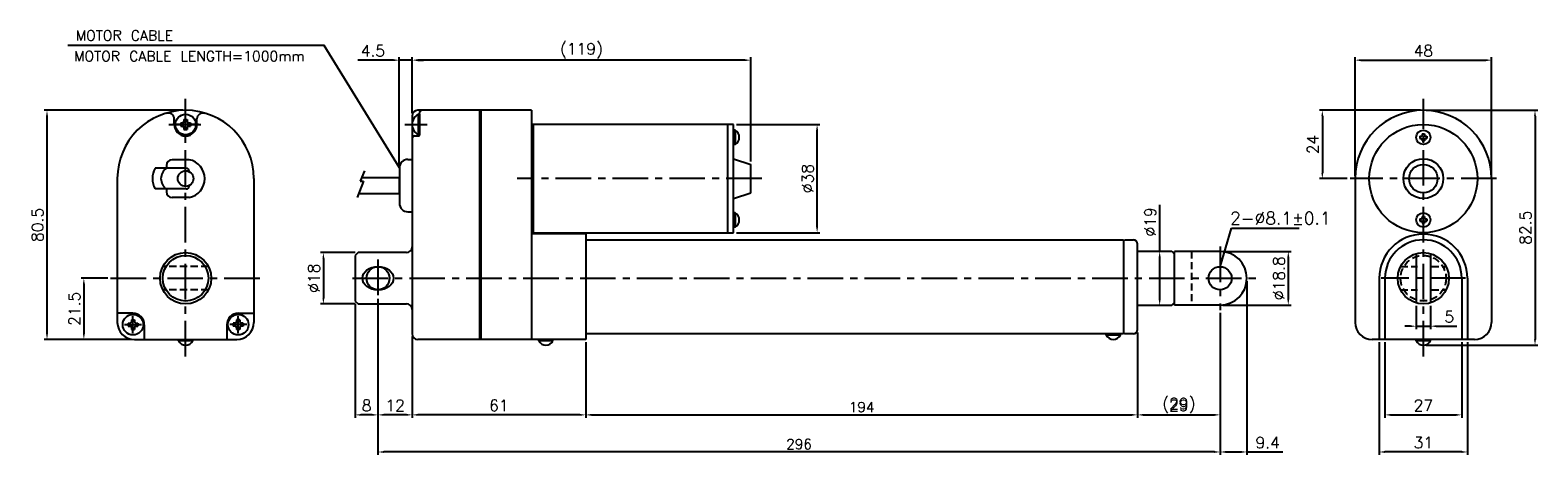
# Model space of a CAD drawing. Extents: x -238 to 292, y 42 to 191.
import ezdxf

# ---------------------------------------------------------------- set-up
doc = ezdxf.new("R2010")
doc.units = 0
doc.header["$LTSCALE"] = 10
doc.header["$MEASUREMENT"] = 0
doc.header["$PDMODE"] = 3
doc.linetypes.add('CENTER', pattern=[2, 1.25, -0.25, 0.25, -0.25])
doc.linetypes.add('VERDECKTX2', pattern=[0.75, 0.5, -0.25])
doc.layers.get('0').update_dxf_attribs({"linetype": 'CONTINUOUS'})
doc.layers.get('DEFPOINTS').update_dxf_attribs({"linetype": 'CONTINUOUS'})
for name, color, linetype in [('CE', 2, 'CENTER'), ('CE0', 2, 'CENTER'), ('DIM', 4, 'CONTINUOUS'), ('HAT0', 7, 'CONTINUOUS'), ('L1', 1, 'CONTINUOUS')]:
    doc.layers.add(name, color=color, linetype=linetype)
doc.styles.get("Standard").update_dxf_attribs({"font": 'txt.shx'})
doc.dimstyles.get("Standard").update_dxf_attribs({"dimtxt": 3, "dimasz": 2, "dimexe": 1, "dimexo": 1, "dimgap": 0.8, "dimtad": 1, "dimtxsty": 'STANDARD', "dimblk1": 'CLOSED', "dimblk2": 'CLOSED', "dimsah": 1, "dimcen": 1, "dimclrd": 256, "dimclre": 256, "dimclrt": 256, "dimazin": 3, "dimtp": 0.3, "dimtfac": 0.8, "dimtmove": 0, "dimatfit": 3, "dimtolj": 1})
doc.dimstyles.new('STANDARD$0', dxfattribs={"dimtxt": 3, "dimasz": 2, "dimexe": 1, "dimexo": 1, "dimgap": 0.8, "dimtad": 1, "dimtxsty": 'STANDARD', "dimblk1": 'CLOSED', "dimblk2": 'CLOSED', "dimsah": 1, "dimcen": 1, "dimclrd": 256, "dimclre": 256, "dimclrt": 256, "dimazin": 3, "dimtp": 0.3, "dimtfac": 0.8, "dimtmove": 0, "dimatfit": 3, "dimtolj": 1})

# ---------------------------------------------------------------- blocks, each defined once
blk = doc.blocks.new('*D1')
at = {"layer": 'DEFPOINTS', "color": 0}
for p in [(180.01, 92.53), (151.01, 85.69), (180.01, 55.7)]:
    blk.add_point(p, dxfattribs=at)
at = {"layer": 'DIM'}
for p, q in [((180.01, 91.53), (180.01, 54.7)), ((151.01, 84.69), (151.01, 54.7)), ((153.01, 55.7), (178.01, 55.7))]:
    blk.add_line(p, q, dxfattribs=at)
for points in [[(153.01, 56.03), (153.01, 55.37), (151.01, 55.7)], [(178.01, 56.03), (178.01, 55.37), (180.01, 55.7)]]:
    blk.add_solid(points, dxfattribs=at)
at = {"layer": 'DIM', "insert": (165.51, 59), "char_height": 4, "attachment_point": 5}
blk.add_mtext('\\A1;(29)', dxfattribs=at)
blk = doc.blocks.new('*D2')
at = {"layer": 'DEFPOINTS', "color": 0}
for p in [(275.45, 180.31), (227.45, 138.69), (275.45, 138.69)]:
    blk.add_point(p, dxfattribs=at)
at = {"layer": 'DIM'}
for p, q in [((227.45, 139.69), (227.45, 181.31)), ((229.45, 180.31), (273.45, 180.31)), ((275.45, 139.69), (275.45, 181.31))]:
    blk.add_line(p, q, dxfattribs=at)
for points in [[(229.45, 180.64), (229.45, 179.97), (227.45, 180.31)], [(273.45, 180.64), (273.45, 179.97), (275.45, 180.31)]]:
    blk.add_solid(points, dxfattribs=at)
at = {"layer": 'DIM', "insert": (251.45, 183.61), "char_height": 4, "attachment_point": 5}
blk.add_mtext('\\A1;48', dxfattribs=at)
blk = doc.blocks.new('*D3')
at = {"layer": 'DEFPOINTS', "color": 0}
for p in [(251.45, 162.69), (215.95, 138.69), (225.72, 138.69)]:
    blk.add_point(p, dxfattribs=at)
at = {"layer": 'DIM'}
for p, q in [((250.45, 162.69), (214.95, 162.69)), ((215.95, 160.69), (215.95, 140.69)), ((224.72, 138.69), (214.95, 138.69))]:
    blk.add_line(p, q, dxfattribs=at)
for points in [[(215.61, 160.69), (216.28, 160.69), (215.95, 162.69)], [(215.61, 140.69), (216.28, 140.69), (215.95, 138.69)]]:
    blk.add_solid(points, dxfattribs=at)
at = {"layer": 'DIM', "insert": (212.65, 150.69), "char_height": 4, "attachment_point": 5, "rotation": 90}
blk.add_mtext('\\A1;24', dxfattribs=at)
blk = doc.blocks.new('*D4')
at = {"layer": 'DEFPOINTS', "color": 0}
for p in [(251.45, 162.69), (251.45, 80.19), (290.7, 80.19)]:
    blk.add_point(p, dxfattribs=at)
at = {"layer": 'DIM'}
for p, q in [((252.45, 162.69), (291.7, 162.69)), ((290.7, 160.69), (290.7, 82.19)), ((252.45, 80.19), (291.7, 80.19))]:
    blk.add_line(p, q, dxfattribs=at)
for points in [[(290.36, 160.69), (291.03, 160.69), (290.7, 162.69)], [(290.36, 82.19), (291.03, 82.19), (290.7, 80.19)]]:
    blk.add_solid(points, dxfattribs=at)
at = {"layer": 'DIM', "insert": (287.4, 121.44), "char_height": 4, "attachment_point": 5, "rotation": 90}
blk.add_mtext('\\A1;82.5', dxfattribs=at)
blk = doc.blocks.new('*D5')
at = {"layer": 'DEFPOINTS', "color": 0}
for p in [(248.95, 95.05), (253.95, 95.05), (253.95, 86.85)]:
    blk.add_point(p, dxfattribs=at)
at = {"layer": 'DIM'}
for p, q in [((248.95, 94.05), (248.95, 85.85)), ((253.95, 94.05), (253.95, 85.85)), ((246.95, 86.85), (244.95, 86.85)), ((248.95, 86.85), (253.95, 86.85)), ((255.95, 86.85), (263.22, 86.85))]:
    blk.add_line(p, q, dxfattribs=at)
for points in [[(246.95, 87.18), (246.95, 86.52), (248.95, 86.85)], [(255.95, 87.18), (255.95, 86.52), (253.95, 86.85)]]:
    blk.add_solid(points, dxfattribs=at)
at = {"layer": 'DIM', "insert": (260.58, 90.15), "char_height": 4, "attachment_point": 5}
blk.add_mtext('\\A1;5', dxfattribs=at)
blk = doc.blocks.new('*D6')
at = {"layer": 'DEFPOINTS', "color": 0}
for p in [(237.95, 82.19), (264.95, 82.19), (264.95, 55.7)]:
    blk.add_point(p, dxfattribs=at)
at = {"layer": 'DIM'}
for p, q in [((237.95, 81.19), (237.95, 54.7)), ((264.95, 81.19), (264.95, 54.7)), ((239.95, 55.7), (262.95, 55.7))]:
    blk.add_line(p, q, dxfattribs=at)
for points in [[(239.95, 56.03), (239.95, 55.37), (237.95, 55.7)], [(262.95, 56.03), (262.95, 55.37), (264.95, 55.7)]]:
    blk.add_solid(points, dxfattribs=at)
at = {"layer": 'DIM', "insert": (251.45, 59), "char_height": 4, "attachment_point": 5}
blk.add_mtext('\\A1;27', dxfattribs=at)
blk = doc.blocks.new('*D7')
at = {"layer": 'DEFPOINTS', "color": 0}
for p in [(235.95, 82.19), (266.95, 82.19), (235.95, 42.66)]:
    blk.add_point(p, dxfattribs=at)
at = {"layer": 'DIM'}
for p, q in [((235.95, 81.19), (235.95, 41.66)), ((266.95, 81.19), (266.95, 41.66)), ((264.95, 42.66), (237.95, 42.66))]:
    blk.add_line(p, q, dxfattribs=at)
for points in [[(237.95, 43), (237.95, 42.33), (235.95, 42.66)], [(264.95, 43), (264.95, 42.33), (266.95, 42.66)]]:
    blk.add_solid(points, dxfattribs=at)
at = {"layer": 'DIM', "insert": (251.45, 45.96), "char_height": 4, "attachment_point": 5}
blk.add_mtext('\\A1;31', dxfattribs=at)
blk = doc.blocks.new('*D8')
at = {"layer": 'DEFPOINTS', "color": 0}
for p in [(151.01, 113.19), (151.01, 94.19), (158.77, 94.19)]:
    blk.add_point(p, dxfattribs=at)
at = {"layer": 'DIM'}
for p, q in [((158.77, 113.19), (158.77, 129.46)), ((152.01, 113.19), (159.77, 113.19)), ((158.77, 96.19), (158.77, 111.19)), ((152.01, 94.19), (159.77, 94.19))]:
    blk.add_line(p, q, dxfattribs=at)
for points in [[(158.44, 111.19), (159.1, 111.19), (158.77, 113.19)], [(158.44, 96.19), (159.1, 96.19), (158.77, 94.19)]]:
    blk.add_solid(points, dxfattribs=at)
at = {"layer": 'DIM', "insert": (155.47, 123.49), "char_height": 4, "attachment_point": 5, "rotation": 90}
blk.add_mtext('\\A1;%%c19', dxfattribs=at)
blk = doc.blocks.new('*D9')
at = {"layer": 'DEFPOINTS', "color": 0}
for p in [(180.01, 113.09), (180.01, 94.29), (203.98, 94.29)]:
    blk.add_point(p, dxfattribs=at)
at = {"layer": 'DIM'}
for p, q in [((181.01, 113.09), (204.98, 113.09)), ((203.98, 111.09), (203.98, 96.29)), ((181.01, 94.29), (204.98, 94.29))]:
    blk.add_line(p, q, dxfattribs=at)
for points in [[(203.64, 111.09), (204.31, 111.09), (203.98, 113.09)], [(203.64, 96.29), (204.31, 96.29), (203.98, 94.29)]]:
    blk.add_solid(points, dxfattribs=at)
at = {"layer": 'DIM', "insert": (200.68, 103.69), "char_height": 4, "attachment_point": 5, "rotation": 90}
blk.add_mtext('\\A1;%%c18.8', dxfattribs=at)
blk = doc.blocks.new('*D10')
at = {"layer": 'DEFPOINTS', "color": 0}
for p in [(180.01, 92.53), (151.01, 84.69), (180.01, 55.7)]:
    blk.add_point(p, dxfattribs=at)
at = {"layer": 'DIM'}
for p, q in [((180.01, 91.53), (180.01, 54.7)), ((151.01, 83.69), (151.01, 54.7)), ((153.01, 55.7), (178.01, 55.7))]:
    blk.add_line(p, q, dxfattribs=at)
for points in [[(153.01, 56.03), (153.01, 55.37), (151.01, 55.7)], [(178.01, 56.03), (178.01, 55.37), (180.01, 55.7)]]:
    blk.add_solid(points, dxfattribs=at)
at = {"layer": 'DIM', "insert": (165.51, 59), "char_height": 4, "attachment_point": 5}
blk.add_mtext('\\A1;29', dxfattribs=at)
blk = doc.blocks.new('*D11')
at = {"layer": 'DEFPOINTS', "color": 0}
for p in [(-103.99, 84.19), (-42.99, 82.19), (-103.99, 55.7)]:
    blk.add_point(p, dxfattribs=at)
at = {"layer": 'DIM'}
for p, q in [((-103.99, 83.19), (-103.99, 54.7)), ((-42.99, 81.19), (-42.99, 54.7)), ((-44.99, 55.7), (-101.99, 55.7))]:
    blk.add_line(p, q, dxfattribs=at)
for points in [[(-101.99, 56.03), (-101.99, 55.37), (-103.99, 55.7)], [(-44.99, 56.03), (-44.99, 55.37), (-42.99, 55.7)]]:
    blk.add_solid(points, dxfattribs=at)
at = {"layer": 'DIM', "insert": (-73.49, 59), "char_height": 4, "attachment_point": 5}
blk.add_mtext('\\A1;61', dxfattribs=at)
blk = doc.blocks.new('*D12')
at = {"layer": 'DEFPOINTS', "color": 0}
for p in [(-115.99, 97.49), (-103.99, 84.19), (-115.99, 55.7)]:
    blk.add_point(p, dxfattribs=at)
at = {"layer": 'DIM'}
for p, q in [((-115.99, 96.49), (-115.99, 54.7)), ((-103.99, 83.19), (-103.99, 54.7)), ((-105.99, 55.7), (-113.99, 55.7))]:
    blk.add_line(p, q, dxfattribs=at)
for points in [[(-113.99, 56.03), (-113.99, 55.37), (-115.99, 55.7)], [(-105.99, 56.03), (-105.99, 55.37), (-103.99, 55.7)]]:
    blk.add_solid(points, dxfattribs=at)
at = {"layer": 'DIM', "insert": (-109.99, 59), "char_height": 4, "attachment_point": 5}
blk.add_mtext('\\A1;12', dxfattribs=at)
blk = doc.blocks.new('*D13')
at = {"layer": 'DEFPOINTS', "color": 0}
for p in [(-123.99, 95.69), (-115.99, 97.49), (-123.99, 55.7)]:
    blk.add_point(p, dxfattribs=at)
at = {"layer": 'DIM'}
for p, q in [((-115.99, 96.49), (-115.99, 54.7)), ((-123.99, 94.69), (-123.99, 54.7)), ((-117.99, 55.7), (-121.99, 55.7))]:
    blk.add_line(p, q, dxfattribs=at)
for points in [[(-121.99, 56.03), (-121.99, 55.37), (-123.99, 55.7)], [(-117.99, 56.03), (-117.99, 55.37), (-115.99, 55.7)]]:
    blk.add_solid(points, dxfattribs=at)
at = {"layer": 'DIM', "insert": (-119.99, 59), "char_height": 4, "attachment_point": 5}
blk.add_mtext('\\A1;8', dxfattribs=at)
blk = doc.blocks.new('*D14')
at = {"layer": 'DEFPOINTS', "color": 0}
for p in [(189.41, 103.69), (180.01, 92.53), (189.41, 42.66)]:
    blk.add_point(p, dxfattribs=at)
at = {"layer": 'DIM'}
for p, q in [((189.41, 102.69), (189.41, 41.66)), ((180.01, 91.53), (180.01, 41.66)), ((182.01, 42.66), (187.41, 42.66)), ((189.41, 42.66), (202.01, 42.66))]:
    blk.add_line(p, q, dxfattribs=at)
for points in [[(182.01, 43), (182.01, 42.33), (180.01, 42.66)], [(187.41, 43), (187.41, 42.33), (189.41, 42.66)]]:
    blk.add_solid(points, dxfattribs=at)
at = {"layer": 'DIM', "insert": (196.71, 45.96), "char_height": 4, "attachment_point": 5}
blk.add_mtext('\\A1;9.4', dxfattribs=at)
blk = doc.blocks.new('*D15')
at = {"layer": 'DEFPOINTS', "color": 0}
for p in [(9.01, 157.69), (38.36, 157.69), (9.01, 119.69)]:
    blk.add_point(p, dxfattribs=at)
at = {"layer": 'DIM'}
for p, q in [((10.01, 157.69), (39.36, 157.69)), ((38.36, 121.69), (38.36, 155.69)), ((10.01, 119.69), (39.36, 119.69))]:
    blk.add_line(p, q, dxfattribs=at)
for points in [[(38.02, 155.69), (38.69, 155.69), (38.36, 157.69)], [(38.02, 121.69), (38.69, 121.69), (38.36, 119.69)]]:
    blk.add_solid(points, dxfattribs=at)
at = {"layer": 'DIM', "insert": (35.06, 138.69), "char_height": 4, "attachment_point": 5, "rotation": 90}
blk.add_mtext('\\A1;%%c38', dxfattribs=at)
blk = doc.blocks.new('*D16')
at = {"layer": 'DEFPOINTS', "color": 0}
for p in [(-103.99, 180.31), (-103.99, 160.69), (15.01, 143.69)]:
    blk.add_point(p, dxfattribs=at)
at = {"layer": 'DIM'}
for p, q in [((-103.99, 161.69), (-103.99, 181.31)), ((13.01, 180.31), (-101.99, 180.31)), ((15.01, 144.69), (15.01, 181.31))]:
    blk.add_line(p, q, dxfattribs=at)
for points in [[(-101.99, 180.64), (-101.99, 179.97), (-103.99, 180.31)], [(13.01, 180.64), (13.01, 179.97), (15.01, 180.31)]]:
    blk.add_solid(points, dxfattribs=at)
at = {"layer": 'DIM', "insert": (-44.49, 183.61), "char_height": 4, "attachment_point": 5}
blk.add_mtext('\\A1;(119)', dxfattribs=at)
blk = doc.blocks.new('*D17')
at = {"layer": 'DEFPOINTS', "color": 0}
for p in [(-108.49, 180.31), (-103.99, 161.69), (-108.49, 142.44)]:
    blk.add_point(p, dxfattribs=at)
at = {"layer": 'DIM'}
for p, q in [((-110.49, 180.31), (-123.09, 180.31)), ((-108.49, 143.44), (-108.49, 181.31)), ((-103.99, 180.31), (-108.49, 180.31)), ((-103.99, 162.69), (-103.99, 181.31)), ((-101.99, 180.31), (-99.99, 180.31))]:
    blk.add_line(p, q, dxfattribs=at)
for points in [[(-110.49, 180.64), (-110.49, 179.97), (-108.49, 180.31)], [(-101.99, 180.64), (-101.99, 179.97), (-103.99, 180.31)]]:
    blk.add_solid(points, dxfattribs=at)
at = {"layer": 'DIM', "insert": (-117.79, 183.61), "char_height": 4, "attachment_point": 5}
blk.add_mtext('\\A1;4.5', dxfattribs=at)
blk = doc.blocks.new('*D18')
at = {"layer": 'DEFPOINTS', "color": 0}
for p in [(-122.99, 112.69), (-135.19, 94.69), (-122.99, 94.69)]:
    blk.add_point(p, dxfattribs=at)
at = {"layer": 'DIM'}
for p, q in [((-123.99, 112.69), (-136.19, 112.69)), ((-135.19, 110.69), (-135.19, 96.69)), ((-123.99, 94.69), (-136.19, 94.69))]:
    blk.add_line(p, q, dxfattribs=at)
for points in [[(-135.52, 110.69), (-134.85, 110.69), (-135.19, 112.69)], [(-135.52, 96.69), (-134.85, 96.69), (-135.19, 94.69)]]:
    blk.add_solid(points, dxfattribs=at)
at = {"layer": 'DIM', "insert": (-138.49, 103.69), "char_height": 4, "attachment_point": 5, "rotation": 90}
blk.add_mtext('\\A1;%%c18', dxfattribs=at)
blk = doc.blocks.new('*D19')
at = {"layer": 'DEFPOINTS', "color": 0}
for p in [(-210.01, 103.69), (-219.38, 82.19), (-201.61, 82.19)]:
    blk.add_point(p, dxfattribs=at)
at = {"layer": 'DIM'}
for p, q in [((-211.01, 103.69), (-220.38, 103.69)), ((-219.38, 101.69), (-219.38, 84.19)), ((-202.61, 82.19), (-220.38, 82.19))]:
    blk.add_line(p, q, dxfattribs=at)
for points in [[(-219.71, 101.69), (-219.05, 101.69), (-219.38, 103.69)], [(-219.71, 84.19), (-219.05, 84.19), (-219.38, 82.19)]]:
    blk.add_solid(points, dxfattribs=at)
at = {"layer": 'DIM', "insert": (-222.68, 92.94), "char_height": 4, "attachment_point": 5, "rotation": 90}
blk.add_mtext('\\A1;21.5', dxfattribs=at)
blk = doc.blocks.new('*D20')
at = {"layer": 'DEFPOINTS', "color": 0}
for p in [(-232.33, 162.69), (-183.61, 162.69), (-201.61, 82.19)]:
    blk.add_point(p, dxfattribs=at)
at = {"layer": 'DIM'}
for p, q in [((-184.61, 162.69), (-233.33, 162.69)), ((-232.33, 84.19), (-232.33, 160.69)), ((-202.61, 82.19), (-233.33, 82.19))]:
    blk.add_line(p, q, dxfattribs=at)
for points in [[(-232.66, 160.69), (-232, 160.69), (-232.33, 162.69)], [(-232.66, 84.19), (-232, 84.19), (-232.33, 82.19)]]:
    blk.add_solid(points, dxfattribs=at)
at = {"layer": 'DIM', "insert": (-235.63, 122.44), "char_height": 4, "attachment_point": 5, "rotation": 90}
blk.add_mtext('\\A1;80.5', dxfattribs=at)
blk = doc.blocks.new('*D21')
at = {"layer": 'DEFPOINTS', "color": 0}
for p in [(-115.99, 97.49), (180.01, 92.53), (-115.99, 42.66)]:
    blk.add_point(p, dxfattribs=at)
at = {"layer": 'DIM'}
for p, q in [((-115.99, 96.49), (-115.99, 41.66)), ((180.01, 91.53), (180.01, 41.66)), ((178.01, 42.66), (-113.99, 42.66))]:
    blk.add_line(p, q, dxfattribs=at)
for points in [[(-113.99, 43), (-113.99, 42.33), (-115.99, 42.66)], [(178.01, 43), (178.01, 42.33), (180.01, 42.66)]]:
    blk.add_solid(points, dxfattribs=at)
at = {"layer": 'DIM', "insert": (32.01, 45.41), "char_height": 3.5, "attachment_point": 5}
blk.add_mtext('\\A1;296', dxfattribs=at)
blk = doc.blocks.new('*D22')
at = {"layer": 'DEFPOINTS', "color": 0}
for p in [(151.01, 85.69), (-42.99, 82.19), (151.01, 55.7)]:
    blk.add_point(p, dxfattribs=at)
at = {"layer": 'DIM'}
for p, q in [((-42.99, 81.19), (-42.99, 54.7)), ((151.01, 84.69), (151.01, 54.7)), ((-40.99, 55.7), (149.01, 55.7))]:
    blk.add_line(p, q, dxfattribs=at)
for points in [[(-40.99, 56.03), (-40.99, 55.37), (-42.99, 55.7)], [(149.01, 56.03), (149.01, 55.37), (151.01, 55.7)]]:
    blk.add_solid(points, dxfattribs=at)
at = {"layer": 'DIM', "insert": (54.01, 58.45), "char_height": 3.5, "attachment_point": 5}
blk.add_mtext('\\A1;194', dxfattribs=at)

msp = doc.modelspace()

# ---------------------------------------------------------------- linework, layer by layer
at = {"color": 7}
for p, q in [((-187.614, 157.694), (-187.614, 159.664)), ((-184.19, 159.422), (-184.19, 158.702)), ((-184.19, 159.422), (-183.038, 159.422)), ((-183.038, 159.422), (-183.038, 158.702)), ((-179.614, 157.694), (-179.614, 159.664)), ((-103.989, 160.694), (-103.989, 152.694)), ((-101.489, 162.694), (-101.989, 162.694)), ((-101.855, 161.294), (-101.855, 154.094)), ((-101.855, 161.294), (-101.455, 161.294)), ((-61.989, 162.694), (-101.489, 162.694)), ((-101.455, 153.694), (-101.455, 161.694)), ((-101.455, 161.294), (-101.455, 154.094)), ((-101.455, 161.023), (-101.455, 155.56)), ((-80.289, 162.694), (-80.289, 82.193)), ((-79.789, 162.694), (-79.789, 82.193)), ((-61.989, 162.694), (-61.989, 82.193)), ((-185.342, 158.27), (-184.622, 158.27)), ((-185.342, 158.27), (-185.342, 157.118)), ((-185.342, 157.118), (-184.622, 157.118)), ((-184.19, 156.686), (-184.19, 155.966)), ((-184.19, 155.966), (-183.038, 155.966)), ((-183.038, 156.686), (-183.038, 155.966)), ((-182.606, 158.27), (-181.886, 158.27)), ((-182.606, 157.118), (-181.886, 157.118)), ((-181.886, 158.27), (-181.886, 157.118)), ((-102.989, 153.694), (-101.455, 153.694)), ((-101.855, 154.094), (-101.455, 154.094)), ((9.011, 157.693), (-61.989, 157.693)), ((-61.489, 157.693), (-61.489, 119.693)), ((6.904, 157.693), (6.904, 119.693)), ((9.011, 119.693), (9.011, 157.693)), ((9.511, 155.693), (9.011, 155.693)), ((9.011, 155.693), (9.011, 150.693)), ((9.511, 155.693), (9.511, 150.693)), ((251.05, 154.393), (251.85, 154.393)), ((251.05, 154.393), (251.05, 153.893)), ((251.85, 154.393), (251.85, 153.893)), ((-103.989, 152.694), (-103.989, 92.708)), ((9.511, 150.693), (9.011, 150.693)), ((250.25, 153.593), (250.75, 153.593)), ((250.25, 153.593), (250.25, 152.793)), ((250.25, 152.793), (250.75, 152.793)), ((251.05, 152.493), (251.05, 151.993)), ((251.05, 151.993), (251.85, 151.993)), ((251.85, 152.493), (251.85, 151.993)), ((252.15, 153.593), (252.65, 153.593)), ((252.15, 152.793), (252.65, 152.793)), ((252.65, 153.593), (252.65, 152.793)), ((-190.364, 143.327), (-190.364, 142.327)), ((-182.364, 145.327), (-188.364, 145.327)), ((-105.489, 145.443), (-103.989, 145.443)), ((9.011, 145.693), (15.011, 143.693)), ((15.011, 133.693), (15.011, 143.693)), ((-207.614, 138.693), (-207.614, 88.193)), ((-183.364, 142.327), (-194.32, 142.327)), ((-182.364, 141.327), (-182.364, 141.143)), ((-159.614, 138.693), (-159.614, 88.193)), ((-121.072, 137.792), (-123.269, 132.053)), ((-120.707, 141.373), (-122.283, 137.792)), ((-122.283, 137.792), (-121.072, 137.792)), ((-108.489, 142.443), (-108.489, 130.037)), ((227.45, 138.693), (227.45, 88.193)), ((275.45, 138.693), (275.45, 88.193)), ((-183.364, 135.06), (-194.32, 135.06)), ((-190.364, 135.06), (-190.364, 134.06)), ((-182.364, 136.244), (-182.364, 136.06)), ((9.011, 131.693), (15.011, 133.693)), ((-182.364, 132.06), (-188.364, 132.06)), ((-105.489, 127.037), (-103.989, 127.037)), ((9.011, 126.693), (9.011, 121.693)), ((9.511, 126.693), (9.011, 126.693)), ((9.511, 126.693), (9.511, 121.693)), ((250.25, 124.593), (250.75, 124.593)), ((250.25, 124.593), (250.25, 123.793)), ((250.25, 123.793), (250.75, 123.793)), ((251.05, 125.393), (251.85, 125.393)), ((251.05, 125.393), (251.05, 124.893)), ((251.05, 123.493), (251.05, 122.993)), ((251.05, 122.993), (251.85, 122.993)), ((251.85, 125.393), (251.85, 124.893)), ((251.85, 123.493), (251.85, 122.993)), ((252.15, 124.593), (252.65, 124.593)), ((252.15, 123.793), (252.65, 123.793)), ((252.65, 124.593), (252.65, 123.793)), ((-61.989, 119.693), (9.011, 119.693)), ((-42.989, 119.193), (-61.989, 119.29)), ((-42.989, 119.193), (-42.989, 117.193)), ((-42.989, 117.193), (146.011, 117.193)), ((-42.989, 117.193), (-42.989, 82.193)), ((9.511, 121.693), (9.011, 121.693)), ((146.011, 116.694), (146.511, 117.194)), ((146.011, 117.193), (146.011, 84.193)), ((146.511, 117.194), (149.511, 117.194)), ((-122.988, 112.693), (-123.988, 111.693)), ((-123.988, 111.693), (-123.988, 95.694)), ((-105.989, 112.693), (-122.988, 112.693)), ((151.011, 85.694), (151.011, 115.694)), ((151.011, 113.193), (163.011, 113.193)), ((163.011, 113.193), (164.011, 112.193)), ((164.011, 94.293), (164.011, 113.093)), ((248.95, 112.339), (248.95, 95.048)), ((253.95, 112.339), (253.95, 95.048)), ((237.95, 103.693), (237.95, 82.193)), ((264.95, 103.693), (264.95, 82.193)), ((-123.988, 95.694), (-122.988, 94.694)), ((-202.15, 91.385), (-207.614, 91.385)), ((-165.079, 91.385), (-159.614, 91.385)), ((-122.988, 94.694), (-105.989, 94.694)), ((-103.989, 92.694), (-103.989, 84.193)), ((151.011, 94.193), (163.011, 94.193)), ((163.011, 94.193), (164.011, 95.193)), ((-203.842, 87.969), (-203.122, 87.969)), ((-203.842, 87.969), (-203.842, 86.817)), ((-203.842, 86.817), (-203.122, 86.817)), ((-202.69, 89.121), (-201.538, 89.121)), ((-202.69, 89.121), (-202.69, 88.401)), ((-202.69, 86.385), (-202.69, 85.665)), ((-202.69, 85.665), (-201.538, 85.665)), ((-201.538, 89.121), (-201.538, 88.401)), ((-201.538, 86.385), (-201.538, 85.665)), ((-201.106, 87.969), (-200.386, 87.969)), ((-201.106, 86.817), (-200.386, 86.817)), ((-200.386, 87.969), (-200.386, 86.817)), ((-198.15, 87.385), (-198.15, 82.193)), ((-169.079, 87.385), (-169.079, 82.193)), ((-166.842, 87.969), (-166.842, 86.817)), ((-166.122, 87.969), (-166.842, 87.969)), ((-166.122, 86.817), (-166.842, 86.817)), ((-164.538, 89.121), (-165.69, 89.121)), ((-165.69, 89.121), (-165.69, 88.401)), ((-165.69, 86.385), (-165.69, 85.665)), ((-164.538, 85.665), (-165.69, 85.665)), ((-164.538, 89.121), (-164.538, 88.401)), ((-164.538, 86.385), (-164.538, 85.665)), ((-163.386, 87.969), (-164.106, 87.969)), ((-163.386, 86.817), (-164.106, 86.817)), ((-163.386, 87.969), (-163.386, 86.817)), ((-201.614, 82.193), (-165.614, 82.193)), ((-186.114, 81.693), (-186.114, 82.193)), ((-181.114, 81.693), (-186.114, 81.693)), ((-181.114, 81.693), (-181.114, 82.193)), ((-42.989, 82.193), (-101.989, 82.193)), ((-42.989, 82.193), (-80.639, 82.193)), ((-59.489, 81.693), (-59.489, 82.193)), ((-54.489, 81.693), (-59.489, 81.693)), ((-54.489, 81.693), (-54.489, 82.193)), ((146.011, 84.193), (-42.989, 84.193)), ((-42.989, 84.193), (-42.989, 82.193)), ((145.011, 84.194), (140.011, 84.194)), ((140.011, 83.694), (140.011, 84.194)), ((145.011, 83.694), (140.011, 83.694)), ((145.011, 83.694), (145.011, 84.194)), ((146.011, 84.694), (146.511, 84.194)), ((149.511, 84.194), (146.511, 84.194)), ((149.511, 84.194), (146.511, 84.194)), ((269.45, 82.193), (233.45, 82.193)), ((248.95, 81.693), (248.95, 82.193)), ((253.95, 81.693), (248.95, 81.693)), ((253.95, 81.693), (253.95, 82.193))]:
    msp.add_line(p, q, dxfattribs=at)
at = {"color": 7, "ltscale": 0.5}
for p, q in [((180.011, 113.093), (164.011, 113.093)), ((180.011, 94.293), (164.011, 94.293))]:
    msp.add_line(p, q, dxfattribs=at)
for p, q in [((235.95, 103.693), (235.95, 82.193)), ((266.95, 103.693), (266.95, 82.193))]:
    msp.add_line(p, q)
at = {"color": 7}
msp.add_lwpolyline([(-122.719, 133.489), (-108.489, 133.489), (-108.489, 138.989), (-121.757, 138.989)], dxfattribs=at)
for centre, radius in [((-183.614, 157.694), 3.6), ((251.45, 138.693), 19), ((251.45, 153.193), 2.5), ((251.45, 138.693), 7), ((251.45, 138.693), 5), ((-183.614, 138.693), 2.75), ((251.45, 124.193), 2.5), ((-183.614, 103.693), 9), ((-183.614, 103.693), 8), ((251.45, 103.693), 9), ((-202.114, 87.393), 3.6), ((-165.114, 87.393), 3.6)]:
    msp.add_circle(centre, radius, dxfattribs=at)
for centre in [(-115.989, 103.693), (180.011, 103.693)]:
    msp.add_circle(centre, 4.05)
for centre, radius, start, end in [((-183.614, 138.693), 24, 0, 180), ((-189.614, 159.664), 2, 0, 109.47102), ((-177.614, 159.664), 2, 70.52898, 180), ((-101.989, 160.694), 2, 90, 180), ((-99.885, 157.694), 4.104, 118.69866, 241.30134), ((-100.455, 161.694), 1, 90, 180), ((251.45, 138.693), 24, 0, 180), ((-183.614, 157.694), 4, 180, 0), ((-184.622, 158.702), 0.432, 270, 360), ((-184.622, 156.686), 0.432, 0, 90), ((-182.606, 158.702), 0.432, 180, 270), ((-182.606, 156.686), 0.432, 90, 180), ((-102.989, 152.694), 1, 90, 180), ((8.178, 153.193), 2.833, 298.07249, 61.92751), ((250.75, 153.893), 0.3, 270, 360), ((252.15, 153.893), 0.3, 180, 270), ((250.75, 152.493), 0.3, 0, 90), ((252.15, 152.493), 0.3, 90, 180), ((-188.364, 143.327), 2, 90, 180), ((-183.614, 138.693), 6.75, 280.67193, 79.32807), ((-105.489, 142.443), 3, 90, 180), ((-187.856, 138.693), 7.415, 150.66003, 209.33997), ((-187.856, 138.693), 4.415, 124.61929, 235.38071), ((-183.364, 141.327), 1, 0, 90), ((-188.364, 134.06), 2, 180, 270), ((-183.364, 136.06), 1, 270, 0), ((-105.489, 130.037), 3, 180, 270), ((8.178, 124.193), 2.833, 298.07249, 61.92751), ((250.75, 124.893), 0.3, 270, 360), ((250.75, 123.493), 0.3, 0, 90), ((252.15, 124.893), 0.3, 180, 270), ((252.15, 123.493), 0.3, 90, 180), ((149.511, 115.694), 1.5, 0, 90), ((251.45, 103.693), 13.5, 0, 180), ((-105.989, 114.693), 2, 270, 0), ((-202.15, 87.385), 4, 0, 90), ((-165.079, 87.385), 4, 90, 180), ((-105.989, 92.694), 2, 0, 90), ((-201.614, 88.193), 6, 180, 270), ((-203.122, 88.401), 0.432, 270, 360), ((-203.122, 86.385), 0.432, 0, 90), ((-201.106, 88.401), 0.432, 180, 270), ((-201.106, 86.385), 0.432, 90, 180), ((-166.122, 88.401), 0.432, 270, 0), ((-166.122, 86.385), 0.432, 0, 90), ((-165.614, 88.193), 6, 270, 0), ((-164.106, 88.401), 0.432, 180, 270), ((-164.106, 86.385), 0.432, 90, 180), ((149.511, 85.694), 1.5, 270, 0), ((233.45, 88.193), 6, 180, 270), ((269.45, 88.193), 6, 270, 0), ((-183.614, 83.026), 2.833, 208.07249, 331.92751), ((-101.989, 84.193), 2, 180, 270), ((-56.989, 83.026), 2.833, 208.07249, 331.92751), ((142.511, 85.027), 2.833, 208.07249, 331.92751), ((251.45, 83.026), 2.833, 208.07249, 331.92751)]:
    msp.add_arc(centre, radius, start, end, dxfattribs=at)
msp.add_arc((251.45, 103.693), 15.5, 0, 180)
at = {"color": 7, "ltscale": 0.5}
msp.add_arc((180.011, 103.693), 9.4, 270, 90, dxfattribs=at)
msp.add_ellipse((-115.989, 103.693), major_axis=(-5.5, 0), ratio=0.7454545)
at = {"layer": 'CE'}
msp.add_line((-115.989, 110.302), (-115.989, 97.49), dxfattribs=at)
at = {"layer": 'CE0'}
for p, q in [((-183.614, 76.24), (-183.614, 166.754)), ((251.45, 76.24), (251.45, 166.754)), ((-189.485, 157.694), (-178.31, 157.694)), ((-106.588, 157.694), (-98.68, 157.694)), ((18.923, 138.693), (-67.017, 138.693)), ((277.2, 138.693), (225.718, 138.693)), ((180.011, 114.857), (180.011, 92.53)), ((-210.014, 103.693), (-157.214, 103.693)), ((-124.97, 103.693), (193.546, 103.693)), ((266.324, 103.693), (236.626, 103.693)), ((-202.114, 84.393), (-202.114, 90.393)), ((-165.114, 84.393), (-165.114, 90.393)), ((-205.114, 87.393), (-199.114, 87.393)), ((-162.114, 87.393), (-168.114, 87.393))]:
    msp.add_line(p, q, dxfattribs=at)
at = {"layer": 'CE0', "color": 7}
msp.add_line((-179.114, 157.694), (-188.114, 157.694), dxfattribs=at)
at = {"layer": 'DEFPOINTS', "color": 7, "linetype": 'BYBLOCK'}
for p in [(-101.455, 161.694), (-183.614, 157.694), (-123.988, 111.693), (-122.988, 112.693), (-175.552, 107.693), (243.387, 107.693), (-118.992, 101.052), (-175.552, 99.693), (243.387, 99.693), (-159.614, 91.385), (-122.988, 94.694), (-159.614, 88.193), (-201.579, 82.193), (-198.15, 82.193), (-169.079, 82.193), (-165.614, 82.193)]:
    msp.add_point(p, dxfattribs=at)
at = {"layer": 'DEFPOINTS', "color": 0, "linetype": 'BYBLOCK'}
for p in [(-118.992, 101.052), (249.35, 94.942), (254.35, 95.174)]:
    msp.add_point(p, dxfattribs=at)
at = {"layer": 'DIM'}
msp.add_lwpolyline([(-134.892, 185.452), (-134.892, 185.452), (-225.019, 185.452)], dxfattribs=at)
at = {"layer": 'HAT0', "color": 7}
msp.add_line((-123.988, 103.638), (-123.933, 103.693), dxfattribs=at)
at = {"layer": 'L1', "linetype": 'VERDECKTX2', "ltscale": 0.5}
for p, q in [((170.011, 113.093), (170.011, 94.293)), ((-175.602, 107.793), (-191.626, 107.793)), ((243.438, 107.793), (249.35, 107.793)), ((254.35, 107.793), (259.462, 107.793)), ((-175.602, 99.593), (-191.626, 99.593)), ((243.438, 99.593), (249.35, 99.593)), ((254.35, 99.593), (259.462, 99.593))]:
    msp.add_line(p, q, dxfattribs=at)
msp.add_circle((251.45, 103.693), 8, dxfattribs=at)

# ---------------------------------------------------------------- texts
at = {"layer": 'DIM'}
for s, p in [('MOTOR CABLE', (-222.287, 187.177, 32.76)), ('MOTOR CABLE LENGTH=1000mm', (-222.87, 179.91, 32.76))]:
    msp.add_text(s, height=3.6, dxfattribs=at).set_placement(p)
at = {"layer": 'DIM', "insert": (183.532, 128.441), "char_height": 4.38117, "attachment_point": 4}
msp.add_mtext('\\P2-%%C8.1%%P0.1', dxfattribs=at)

# ---------------------------------------------------------------- dimensions: what is measured, and where the dimension line sits
at = {"layer": 'DIM'}
for base, p1, p2, picture, middle in [((-108.489, 180.305), (-103.989, 161.694), (-108.489, 142.443), '*D17', (-117.789, 183.605)), ((275.45, 180.305), (227.45, 138.693), (275.45, 138.693), '*D2', (251.45, 183.605)), ((189.411, 42.664), (180.011, 92.53), (189.411, 103.693), '*D14', (196.711, 45.964)), ((-123.988, 55.701), (-115.989, 97.49), (-123.988, 95.694), '*D13', (-119.988, 59.001)), ((-115.989, 55.701), (-103.989, 84.193), (-115.989, 97.49), '*D12', (-109.989, 59.001)), ((180.011, 55.701), (151.011, 84.694), (180.011, 92.53), '*D10', (165.511, 59.001)), ((253.95, 86.85), (248.95, 95.048), (253.95, 95.048), '*D5', (260.583, 90.15)), ((-103.989, 55.701), (-42.989, 82.193), (-103.989, 84.193), '*D11', (-73.489, 59.001)), ((235.95, 42.664), (266.95, 82.193), (235.95, 82.193), '*D7', (251.45, 45.964)), ((264.95, 55.701), (237.95, 82.193), (264.95, 82.193), '*D6', (251.45, 59.001))]:
    dim = msp.add_linear_dim(base=base, p1=p1, p2=p2, dimstyle='STANDARD$0', override={"dimtxt": 4, "dimgap": 1.3, "dimsah": 0}, dxfattribs=at)
    dim.commit()
    dim.dimension.update_dxf_attribs({"geometry": picture, "text_midpoint": middle})
for base, p1, p2, picture, middle in [((-103.989, 180.305), (15.011, 143.693), (-103.989, 160.694), '*D16', (-44.489, 183.605)), ((180.011, 55.701), (151.011, 85.694), (180.011, 92.53), '*D1', (165.511, 59.001))]:
    dim = msp.add_linear_dim(base=base, p1=p1, p2=p2, text='(<>)', dimstyle='STANDARD$0', override={"dimtxt": 4, "dimgap": 1.3, "dimsah": 0}, dxfattribs=at)
    dim.commit()
    dim.dimension.update_dxf_attribs({"geometry": picture, "text_midpoint": middle})
for base, p1, p2, picture, middle in [((-232.331, 162.694), (-201.614, 82.193), (-183.614, 162.694), '*D20', (-235.631, 122.443)), ((215.948, 138.693), (251.45, 162.694), (225.718, 138.693), '*D3', (212.648, 150.694)), ((290.695, 80.193), (251.45, 162.694), (251.45, 80.193), '*D4', (287.395, 121.443)), ((-219.381, 82.193), (-210.014, 103.693), (-201.614, 82.193), '*D19', (-222.681, 92.943))]:
    dim = msp.add_linear_dim(base=base, p1=p1, p2=p2, angle=90, dimstyle='STANDARD$0', override={"dimtxt": 4, "dimgap": 1.3, "dimsah": 0}, dxfattribs=at)
    dim.commit()
    dim.dimension.update_dxf_attribs({"geometry": picture, "text_midpoint": middle})
for base, p1, p2, picture, middle in [((38.357, 157.693), (9.011, 119.693), (9.011, 157.693), '*D15', (38.357, 138.693)), ((158.769, 94.193), (151.011, 113.193), (151.011, 94.193), '*D8', (158.769, 123.493))]:
    dim = msp.add_linear_dim(base=base, p1=p1, p2=p2, angle=90, text='%%c<>', dimstyle='STANDARD$0', override={"dimtxt": 4, "dimgap": 1.3, "dimsah": 0}, dxfattribs=at)
    dim.commit()
    dim.dimension.update_dxf_attribs({"geometry": picture, "text_midpoint": middle, "dimtype": 160})
for base, p1, p2, picture, middle in [((-135.187, 94.694), (-122.988, 112.693), (-122.988, 94.694), '*D18', (-138.487, 103.693)), ((203.978, 94.293), (180.011, 113.093), (180.011, 94.293), '*D9', (200.678, 103.693))]:
    dim = msp.add_linear_dim(base=base, p1=p1, p2=p2, angle=90, text='%%c<>', dimstyle='STANDARD$0', override={"dimtxt": 4, "dimgap": 1.3, "dimsah": 0}, dxfattribs=at)
    dim.commit()
    dim.dimension.update_dxf_attribs({"geometry": picture, "text_midpoint": middle})
for base, p1, p2, picture, middle in [((-115.989, 42.664), (180.011, 92.53), (-115.989, 97.49), '*D21', (32.011, 42.664)), ((151.011, 55.701), (-42.989, 82.193), (151.011, 85.694), '*D22', (54.011, 55.701))]:
    dim = msp.add_linear_dim(base=base, p1=p1, p2=p2, dimstyle='STANDARD$0', override={"dimtxt": 3.5, "dimgap": 1, "dimsah": 0}, dxfattribs=at)
    dim.commit()
    dim.dimension.update_dxf_attribs({"geometry": picture, "text_midpoint": middle, "dimtype": 160})

# ---------------------------------------------------------------- leaders
msp.add_leader([(-108.489, 142.443), (-134.892, 185.452)], dimstyle='STANDARD', override={"dimgap": 0.8, "dimtad": 0}, dxfattribs=at)
at = {"layer": 'DIM', "annotation_type": 0, "has_hookline": 1, "hookline_direction": 0, "text_width": 20.445}
msp.add_leader([(180.011, 107.743), (184.053, 121.3), (186.053, 121.3)], dimstyle='STANDARD', override={"dimtxt": 4, "dimgap": 1.3}, dxfattribs=at)

doc.saveas('drawing.dxf')
